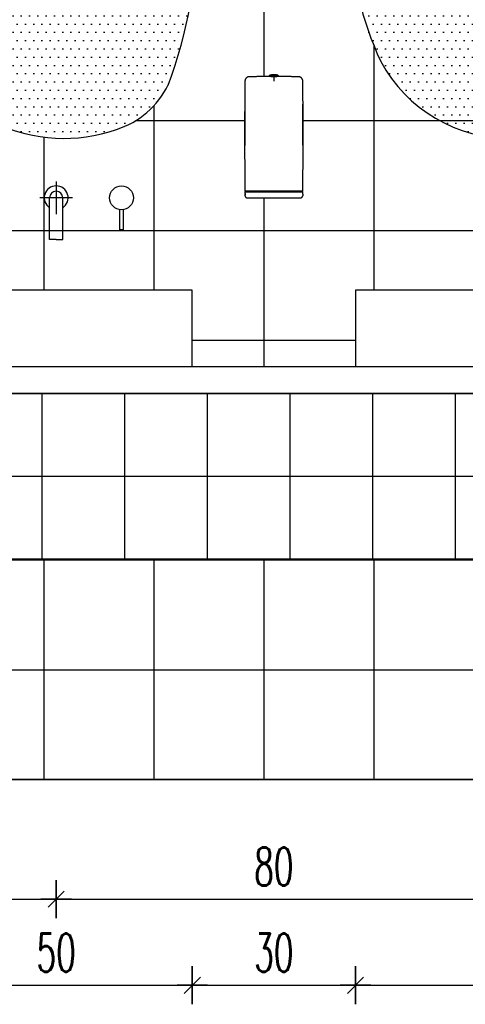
# Model space of a CAD drawing. Header units: centimetres. Extents: x -15121 to 30567, y -60641 to 0.
# Tile 81 of 256: x 7362 to 7444, y -26509 to -26328. Entities that reach past the tile are written whole.
import ezdxf

# ---------------------------------------------------------------- set-up
doc = ezdxf.new("R2010")
doc.units = ezdxf.units.CM
doc.header["$LTSCALE"] = 60
for name, color, linetype in [('AIKA powierzchnie', 6, 'Continuous'), ('AIKA TYNK', 5, 'Continuous'), ('AIKA widoki wymiarowanie', 7, 'Continuous'), ('AIKA widokowe', 7, 'Continuous')]:
    doc.layers.add(name, color=color, linetype=linetype)
doc.styles.add('wymiar', font='txt.shx', dxfattribs={"width": 0.6})
doc.dimstyles.new('Dwudziestka', dxfattribs={"dimtxt": 7, "dimasz": 0.7, "dimexe": 5, "dimexo": 0, "dimgap": 2.5, "dimtad": 1, "dimtoh": 1, "dimdec": 3, "dimrnd": 0.5, "dimdsep": 46, "dimtxsty": 'wymiar', "dimblk": 'znacznik', "dimcen": 0, "dimdle": 5, "dimse1": 1, "dimse2": 1, "dimclrd": 256, "dimclre": 256, "dimclrt": 256, "dimadec": 0, "dimazin": 0, "dimtfac": 0.4, "dimtdec": 3, "dimtix": 1, "dimtofl": 0, "dimtmove": 2, "dimatfit": 3, "dimldrblk": 'znacznik', "dimfxl": 1, "dimtolj": 1, "dimarcsym": 0})

# ---------------------------------------------------------------- blocks, each defined once
blk = doc.blocks.new('lustro led')
at = {"layer": 'AIKA widokowe'}
h = blk.add_hatch(dxfattribs=at)
h.set_pattern_fill('DOTS', color=8, scale=0.8)
h.paths.add_polyline_path([(23.76, 16.23, 0.28089), (3.67, 28.04, 0.342642), (-9.64, 19.88, 0.056443), (-12.42, 7.09, 0.07931), (-12.53, -13.73, 0.083629), (-8.93, -29.25, 0.200399), (-2.56, -34.91, 0.19646), (16.03, -35.89, 0.202028), (23.96, -29.07, 0.089936), (28.45, -3.81, 0.103357)])
at = {"layer": 'AIKA widokowe', "color": 7}
for centre, radius, start, end in [((2.27, 15.39), 12.72, 83.6857, 159.3402), ((4.03, 5.66), 22.38, 28.1667, 90.9249), ((45.46, 1.2), 58.18, 161.2753, 174.1973), ((-21.83, -5.03), 50.3, 1.396, 24.9999), ((52.73, -3.66), 66.03, 170.6365, 188.775), ((-43.47, -4.04), 71.92, 339.6268, 0.1832), ((35.34, -10.81), 47.96, 183.4867, 202.6086), ((1.04, -24.45), 11.07, 205.7225, 251.0503), ((11.9, -23.07), 13.47, 287.868, 333.5545), ((7.94, -12.67), 24.6, 244.751, 289.2103)]:
    blk.add_arc(centre, radius, start, end, dxfattribs=at)
blk = doc.blocks.new('SL dozownik przod')
at = {"layer": 'AIKA widokowe'}
for p, q in [((1.21, 10.99), (1.11, 10.89)), ((1.11, 10.89), (3.11, 10.89)), ((1.11, 10.89), (1.11, 10.66)), ((1.11, 10.66), (3.11, 10.66)), ((1.21, 10.99), (3.01, 10.99)), ((1.46, 10.56), (1.46, 10.66)), ((1.54, 11.04), (1.49, 10.99)), ((1.54, 11.04), (2.69, 11.04)), ((2.74, 10.99), (2.69, 11.04)), ((2.76, 10.66), (2.76, 10.64)), ((3.11, 10.89), (3.01, 10.99)), ((3.11, 10.66), (3.11, 10.89)), ((-4.52, -15.9), (-4.42, -15.72)), ((-4.36, -15.72), (-4.46, -15.9)), ((-4.36, -15.72), (-4.42, -15.72)), ((-4.38, -15.71), (-4.21, -15.71)), ((-4.36, -15.72), (-0.96, -15.72)), ((-0.96, -15.72), (2.1, -15.72)), ((-0.96, -15.72), (-0.96, -15.9)), ((2.1, -15.72), (2.11, -15.72)), ((2.1, -15.72), (2.1, -15.9)), ((2.11, -15.72), (2.13, -15.72)), ((2.11, -15.9), (2.11, -15.72)), ((2.13, -15.72), (5.18, -15.72)), ((2.13, -15.9), (2.13, -15.72)), ((5.18, -15.72), (8.59, -15.72)), ((5.19, -15.9), (5.18, -15.72)), ((8.44, -15.71), (8.61, -15.71)), ((8.65, -15.72), (8.59, -15.72)), ((8.69, -15.9), (8.59, -15.72)), ((8.65, -15.72), (8.75, -15.9)), ((-4.52, -15.9), (-4.46, -15.9)), ((-4.51, -16.41), (-4.52, -15.9)), ((-4.46, -15.9), (-0.94, -15.9)), ((-3.95, -17.22), (-4, -17.22)), ((-0.94, -17.22), (-3.95, -17.22)), ((-0.94, -15.9), (2.11, -15.9)), ((5.17, -17.22), (-0.94, -17.22)), ((2.11, -15.9), (5.17, -15.9)), ((5.17, -15.9), (8.69, -15.9)), ((8.18, -17.22), (5.17, -17.22)), ((8.23, -17.22), (8.18, -17.22)), ((8.69, -15.9), (8.75, -15.9)), ((8.73, -16.51), (8.74, -16.21)), ((8.73, -16.51), (8.74, -16.21)), ((8.73, -16.21), (8.74, -16.21)), ((8.73, -16.21), (8.73, -16.21)), ((8.73, -16.33), (8.74, -16.21)), ((8.73, -16.21), (8.73, -16.33)), ((8.73, -16.51), (8.73, -16.21)), ((8.74, -16.21), (8.73, -16.51)), ((8.73, -16.21), (8.73, -16.51)), ((8.73, -16.21), (8.73, -16.21)), ((8.74, -16.3), (8.73, -16.51)), ((8.73, -16.33), (8.73, -16.33)), ((8.73, -16.37), (8.73, -16.46)), ((8.74, -16.37), (8.73, -16.37)), ((8.73, -16.37), (8.73, -16.51)), ((8.73, -16.37), (8.73, -16.37)), ((8.73, -16.51), (8.73, -16.37)), ((8.73, -16.46), (8.73, -16.51)), ((8.73, -16.46), (8.73, -16.46)), ((8.73, -16.51), (8.73, -16.51)), ((8.73, -16.51), (8.73, -16.51)), ((8.73, -16.51), (8.73, -16.51)), ((8.73, -16.51), (8.73, -16.51)), ((8.73, -16.51), (8.73, -16.51)), ((8.73, -16.51), (8.73, -16.51)), ((8.73, -16.51), (8.74, -16.51)), ((8.73, -16.51), (8.73, -16.51)), ((8.73, -16.51), (8.73, -16.51)), ((8.75, -15.9), (8.74, -16.41)), ((8.74, -16.21), (8.74, -16.21)), ((8.74, -16.21), (8.74, -16.51)), ((8.74, -16.51), (8.74, -16.21)), ((8.74, -16.21), (8.74, -16.21)), ((8.74, -16.21), (8.74, -16.21)), ((8.74, -16.21), (8.74, -16.21)), ((8.74, -16.42), (8.74, -16.21)), ((8.74, -16.21), (8.74, -16.42)), ((8.74, -16.42), (8.74, -16.21)), ((8.74, -16.21), (8.74, -16.42)), ((8.74, -16.21), (8.74, -16.21)), ((8.74, -16.21), (8.74, -16.51)), ((8.74, -16.21), (8.74, -16.21)), ((8.74, -16.21), (8.74, -16.26)), ((8.74, -16.21), (8.74, -16.21)), ((8.74, -16.21), (8.74, -16.21)), ((8.74, -16.21), (8.74, -16.21)), ((8.74, -16.21), (8.74, -16.21)), ((8.74, -16.21), (8.74, -16.21)), ((8.74, -16.26), (8.74, -16.33)), ((8.74, -16.26), (8.74, -16.26)), ((8.74, -16.51), (8.74, -16.3)), ((8.74, -16.33), (8.74, -16.37)), ((8.74, -16.33), (8.74, -16.33)), ((8.74, -16.51), (8.74, -16.51)), ((8.74, -16.51), (8.74, -16.51)), ((8.74, -16.51), (8.74, -16.51))]:
    blk.add_line(p, q, dxfattribs=at)
for centre, start, end in [((6.74, -15.72), 90, 180), ((6.86, -15.72), 0, 90)]:
    blk.add_arc(centre, 0.009, start, end, dxfattribs=at)
for centre, major_axis, start_param, end_param in [((-4.5, -16.33), (-0.016, 0.939), 1.659331, 2.015375), ((8.73, -16.33), (0.016, 0.939), 4.26781, 4.623855)]:
    blk.add_ellipse(centre, major_axis=major_axis, ratio=0.008724, start_param=start_param, end_param=end_param, dxfattribs=at)
for points, degree in [([(-4.52, -15.71), (-4.69, -3.05), (-4.53, 9.62)], 2), ([(-3.55, 10.61), (-1.04, 10.65), (1.46, 10.66)], 2), ([(1.44, 10.64), (1.44, 10.64), (1.44, 10.64), (1.44, 10.64)], 3), ([(1.44, 10.64), (1.45, 10.64), (1.46, 10.64), (1.46, 10.64)], 3), ([(2.76, 10.66), (5.27, 10.65), (7.78, 10.61)], 2), ([(2.77, 10.64), (2.77, 10.64), (2.78, 10.64), (2.78, 10.64)], 3), ([(2.78, 10.64), (2.78, 10.64), (2.78, 10.64), (2.78, 10.64)], 3), ([(8.76, 9.62), (8.92, -3.05), (8.75, -15.71)], 2), ([(-4.49, 3.89), (-4.49, 0.99), (-4.49, -1.91), (-4.49, -4.81)], 3), ([(8.72, -4.81), (8.72, -1.91), (8.72, 0.99), (8.72, 3.89)], 3), ([(8.73, -5.22), (8.73, -5.22), (8.73, -5.22), (8.73, -5.22)], 3), ([(-4.12, -15.71), (-4.42, -15.71)], 1), ([(-4.15, -15.71), (-4.21, -15.71)], 1), ([(-4.12, -15.71), (-4.12, -15.71)], 1), ([(8.35, -15.71), (8.35, -15.71)], 1), ([(8.65, -15.71), (8.35, -15.71)], 1), ([(8.44, -15.71), (8.37, -15.71)], 1)]:
    blk.add_open_spline(points, degree=degree, dxfattribs=at)
for points, knots in [([(-4.53, 9.62), (-4.53, 9.65), (-4.53, 9.69), (-4.52, 9.75), (-4.52, 9.78), (-4.5, 9.84), (-4.5, 9.87), (-4.48, 9.92), (-4.48, 9.94), (-4.46, 9.97), (-4.46, 9.98), (-4.44, 10.03), (-4.43, 10.05), (-4.4, 10.11), (-4.38, 10.14), (-4.34, 10.19), (-4.32, 10.22), (-4.3, 10.25), (-4.29, 10.25), (-4.28, 10.27), (-4.27, 10.28), (-4.25, 10.3), (-4.22, 10.34), (-4.17, 10.38), (-4.12, 10.42), (-4.08, 10.44), (-4.07, 10.45), (-4.04, 10.47), (-4.04, 10.47), (-4.02, 10.48), (-4.02, 10.48), (-3.98, 10.5), (-3.95, 10.52), (-3.89, 10.54), (-3.86, 10.55), (-3.8, 10.57), (-3.77, 10.58), (-3.73, 10.59), (-3.72, 10.59), (-3.71, 10.59), (-3.69, 10.6), (-3.66, 10.6), (-3.61, 10.61), (-3.58, 10.61), (-3.55, 10.61)], [0, 0, 0, 0, 0.0625, 0.0625, 0.125, 0.125, 0.1875, 0.1875, 0.21875, 0.21875, 0.25, 0.25, 0.3125, 0.3125, 0.375, 0.375, 0.4375, 0.4375, 0.453125, 0.453125, 0.46875, 0.5, 0.5, 0.5625, 0.625, 0.625, 0.65625, 0.65625, 0.671875, 0.671875, 0.6875, 0.6875, 0.75, 0.75, 0.8125, 0.8125, 0.875, 0.875, 0.890625, 0.890625, 0.90625, 0.9375, 0.9375, 1, 1, 1, 1]), ([(2.11, 10.64), (2.08, 10.64), (2.05, 10.64), (1.98, 10.64), (1.95, 10.64), (1.9, 10.64), (1.89, 10.64), (1.86, 10.64), (1.86, 10.64), (1.85, 10.64), (1.84, 10.64), (1.83, 10.64), (1.83, 10.64), (1.8, 10.64), (1.77, 10.64), (1.71, 10.64), (1.68, 10.64), (1.64, 10.64), (1.63, 10.64), (1.61, 10.64), (1.61, 10.64), (1.6, 10.64), (1.59, 10.64), (1.58, 10.64), (1.55, 10.64), (1.53, 10.64), (1.48, 10.64), (1.46, 10.64), (1.44, 10.64)], [0, 0, 0, 0, 0.125, 0.125, 0.25, 0.25, 0.3125, 0.3125, 0.34375, 0.34375, 0.359375, 0.359375, 0.375, 0.375, 0.5, 0.5, 0.625, 0.625, 0.6875, 0.6875, 0.703125, 0.703125, 0.71875, 0.75, 0.75, 0.875, 0.875, 1, 1, 1, 1]), ([(2.78, 10.64), (2.77, 10.64), (2.75, 10.64), (2.7, 10.64), (2.68, 10.64), (2.65, 10.64), (2.64, 10.64), (2.63, 10.64), (2.62, 10.64), (2.62, 10.64), (2.6, 10.64), (2.59, 10.64), (2.55, 10.64), (2.52, 10.64), (2.46, 10.64), (2.43, 10.64), (2.4, 10.64), (2.4, 10.64), (2.39, 10.64), (2.38, 10.64), (2.37, 10.64), (2.36, 10.64), (2.34, 10.64), (2.32, 10.64), (2.28, 10.64), (2.24, 10.64), (2.18, 10.64), (2.15, 10.64), (2.11, 10.64)], [0, 0, 0, 0, 0.125, 0.125, 0.25, 0.25, 0.28125, 0.296875, 0.296875, 0.3125, 0.3125, 0.375, 0.375, 0.5, 0.5, 0.625, 0.625, 0.640625, 0.640625, 0.65625, 0.65625, 0.6875, 0.6875, 0.75, 0.75, 0.875, 0.875, 1, 1, 1, 1]), ([(2.11, 10.6), (2.11, 10.6), (2.11, 10.59), (2.11, 10.59), (2.11, 10.58), (2.11, 10.57), (2.11, 10.56), (2.11, 10.55), (2.11, 10.55), (2.11, 10.54), (2.11, 10.54), (2.11, 10.53), (2.11, 10.52), (2.11, 10.51), (2.11, 10.48), (2.11, 10.45), (2.11, 10.42), (2.11, 10.41), (2.11, 10.39), (2.11, 10.39), (2.11, 10.38), (2.11, 10.37), (2.11, 10.37), (2.11, 10.35), (2.11, 10.33), (2.11, 10.28), (2.11, 10.26), (2.11, 10.21), (2.11, 10.18), (2.11, 10.15), (2.11, 10.14), (2.11, 10.13), (2.11, 10.12), (2.11, 10.12), (2.11, 10.1), (2.11, 10.09), (2.11, 10.04), (2.11, 9.98), (2.11, 9.92), (2.11, 9.88), (2.11, 9.86), (2.11, 9.84), (2.11, 9.83), (2.11, 9.81), (2.11, 9.81), (2.11, 9.77), (2.11, 9.7), (2.11, 9.64), (2.11, 9.6)], [0, 0, 0, 0, 0.0625, 0.0625, 0.125, 0.125, 0.1875, 0.1875, 0.203125, 0.203125, 0.21875, 0.21875, 0.25, 0.25, 0.3125, 0.375, 0.375, 0.40625, 0.40625, 0.421875, 0.429687, 0.429687, 0.4375, 0.4375, 0.5, 0.5, 0.5625, 0.5625, 0.625, 0.625, 0.640625, 0.648438, 0.648438, 0.65625, 0.65625, 0.6875, 0.6875, 0.75, 0.8125, 0.8125, 0.84375, 0.84375, 0.859375, 0.859375, 0.875, 0.875, 0.9375, 1, 1, 1, 1]), ([(7.78, 10.61), (7.81, 10.61), (7.84, 10.61), (7.89, 10.6), (7.91, 10.6), (7.94, 10.59), (7.95, 10.59), (7.96, 10.59), (8, 10.58), (8.03, 10.57), (8.09, 10.55), (8.12, 10.54), (8.18, 10.52), (8.21, 10.5), (8.25, 10.48), (8.25, 10.48), (8.27, 10.47), (8.27, 10.47), (8.29, 10.45), (8.31, 10.44), (8.35, 10.42), (8.4, 10.38), (8.45, 10.34), (8.48, 10.3), (8.5, 10.28), (8.51, 10.27), (8.52, 10.25), (8.53, 10.25), (8.55, 10.22), (8.57, 10.19), (8.61, 10.14), (8.62, 10.11), (8.66, 10.05), (8.67, 10.03), (8.69, 9.98), (8.69, 9.97), (8.7, 9.94), (8.71, 9.92), (8.72, 9.87), (8.73, 9.84), (8.74, 9.78), (8.75, 9.75), (8.76, 9.69), (8.76, 9.65), (8.76, 9.62)], [0, 0, 0, 0, 0.0625, 0.0625, 0.09375, 0.109375, 0.109375, 0.125, 0.125, 0.1875, 0.1875, 0.25, 0.25, 0.3125, 0.3125, 0.328125, 0.328125, 0.34375, 0.34375, 0.375, 0.375, 0.4375, 0.5, 0.5, 0.53125, 0.546875, 0.546875, 0.5625, 0.5625, 0.625, 0.625, 0.6875, 0.6875, 0.75, 0.75, 0.78125, 0.78125, 0.8125, 0.8125, 0.875, 0.875, 0.9375, 0.9375, 1, 1, 1, 1]), ([(-4.49, 4.3), (-4.49, 4.3), (-4.49, 4.3), (-4.49, 4.3), (-4.49, 4.3), (-4.49, 4.29), (-4.49, 4.29), (-4.49, 4.29), (-4.49, 4.28), (-4.49, 4.27), (-4.49, 4.26), (-4.49, 4.25), (-4.49, 4.25), (-4.49, 4.25), (-4.49, 4.24), (-4.49, 4.23), (-4.49, 4.21), (-4.49, 4.2), (-4.49, 4.18), (-4.49, 4.17), (-4.49, 4.15), (-4.49, 4.15), (-4.49, 4.14), (-4.49, 4.14), (-4.49, 4.13), (-4.49, 4.11), (-4.49, 4.09), (-4.49, 4.06), (-4.49, 4.04), (-4.49, 4.04), (-4.49, 4.03), (-4.49, 4.02), (-4.49, 4.02), (-4.49, 4.01), (-4.49, 4), (-4.49, 3.97), (-4.49, 3.94), (-4.49, 3.92), (-4.49, 3.9), (-4.49, 3.89)], [0, 0, 0, 0, 0.00913, 0.00913, 0.044518, 0.044518, 0.079907, 0.079907, 0.150683, 0.221459, 0.221459, 0.256848, 0.256848, 0.274542, 0.274542, 0.292236, 0.363012, 0.433789, 0.433789, 0.504565, 0.504565, 0.522259, 0.522259, 0.539953, 0.575342, 0.575342, 0.646118, 0.716894, 0.716894, 0.752283, 0.752283, 0.769977, 0.769977, 0.787671, 0.787671, 0.858447, 0.929224, 0.929224, 1, 1, 1, 1]), ([(-4.49, 4.3), (-4.49, 4.3), (-4.49, 4.3), (-4.49, 4.3), (-4.49, 4.3)], [0, 0, 0, 0, 0.889893, 1, 1, 1, 1]), ([(8.72, 4.29), (8.72, 4.3), (8.72, 4.3), (8.72, 4.3), (8.72, 4.3)], [0, 0, 0, 0, 0.633689, 1, 1, 1, 1]), ([(8.72, 3.89), (8.72, 3.9), (8.72, 3.92), (8.72, 3.94), (8.72, 3.97), (8.72, 4), (8.72, 4.01), (8.72, 4.02), (8.72, 4.02), (8.72, 4.03), (8.72, 4.04), (8.72, 4.04), (8.72, 4.06), (8.72, 4.09), (8.72, 4.11), (8.72, 4.13), (8.72, 4.14), (8.72, 4.14), (8.72, 4.15), (8.72, 4.15), (8.72, 4.17), (8.72, 4.18), (8.72, 4.2), (8.72, 4.21), (8.72, 4.23), (8.72, 4.24), (8.72, 4.25), (8.72, 4.25), (8.72, 4.25), (8.72, 4.26), (8.72, 4.27), (8.72, 4.28), (8.72, 4.29), (8.72, 4.29), (8.72, 4.29), (8.72, 4.29)], [0, 0, 0, 0, 0.075594, 0.075594, 0.151189, 0.226783, 0.226783, 0.245682, 0.245682, 0.26458, 0.26458, 0.302377, 0.302377, 0.377972, 0.453566, 0.453566, 0.491363, 0.510262, 0.510262, 0.529161, 0.529161, 0.604755, 0.604755, 0.680349, 0.755944, 0.774842, 0.774842, 0.793741, 0.793741, 0.831538, 0.831538, 0.907132, 0.982727, 0.982727, 1, 1, 1, 1]), ([(-4.49, -4.81), (-4.49, -4.82), (-4.49, -4.84), (-4.49, -4.86), (-4.49, -4.86), (-4.49, -4.87), (-4.49, -4.88), (-4.49, -4.89), (-4.49, -4.91), (-4.49, -4.93), (-4.49, -4.96), (-4.49, -4.98), (-4.49, -4.98), (-4.49, -5), (-4.49, -5), (-4.49, -5.02), (-4.49, -5.05), (-4.49, -5.07), (-4.49, -5.08), (-4.49, -5.09), (-4.49, -5.1), (-4.49, -5.1), (-4.49, -5.11), (-4.5, -5.12), (-4.5, -5.13), (-4.5, -5.14), (-4.5, -5.16), (-4.5, -5.18), (-4.5, -5.18), (-4.5, -5.18), (-4.5, -5.19), (-4.5, -5.19), (-4.5, -5.19), (-4.5, -5.2), (-4.5, -5.2)], [0, 0, 0, 0, 0.084012, 0.084012, 0.105016, 0.105016, 0.126019, 0.168025, 0.168025, 0.252037, 0.33605, 0.33605, 0.378056, 0.378056, 0.420062, 0.420062, 0.504075, 0.588087, 0.588087, 0.630093, 0.651096, 0.651096, 0.672099, 0.672099, 0.756112, 0.756112, 0.840124, 0.924137, 0.924137, 0.94514, 0.94514, 0.966143, 0.966143, 1, 1, 1, 1]), ([(-4.5, -5.19), (-4.5, -5.2), (-4.5, -5.21), (-4.5, -5.22), (-4.5, -5.22), (-4.5, -5.22)], [0, 0, 0, 0, 0.209255, 0.778797, 1, 1, 1, 1]), ([(8.73, -5.22), (8.73, -5.22), (8.73, -5.22), (8.73, -5.22), (8.73, -5.21), (8.73, -5.2), (8.73, -5.2), (8.73, -5.19), (8.73, -5.19), (8.73, -5.19), (8.73, -5.18), (8.73, -5.18), (8.73, -5.18), (8.73, -5.16), (8.72, -5.14), (8.72, -5.13), (8.72, -5.12), (8.72, -5.11), (8.72, -5.1), (8.72, -5.1), (8.72, -5.09), (8.72, -5.08), (8.72, -5.07), (8.72, -5.05), (8.72, -5.02), (8.72, -5), (8.72, -5), (8.72, -4.98), (8.72, -4.98), (8.72, -4.96), (8.72, -4.93), (8.72, -4.91), (8.72, -4.89), (8.72, -4.88), (8.72, -4.87), (8.72, -4.86), (8.72, -4.86), (8.72, -4.84), (8.72, -4.82), (8.72, -4.81)], [0, 0, 0, 0, 0.016163, 0.016163, 0.086437, 0.156711, 0.156711, 0.191848, 0.191848, 0.209416, 0.209416, 0.226985, 0.226985, 0.297259, 0.367533, 0.367533, 0.437807, 0.437807, 0.455376, 0.455376, 0.472944, 0.508081, 0.508081, 0.578355, 0.64863, 0.64863, 0.683767, 0.683767, 0.718904, 0.718904, 0.789178, 0.859452, 0.859452, 0.894589, 0.912157, 0.912157, 0.929726, 0.929726, 1, 1, 1, 1]), ([(-4.52, -15.71), (-4.51, -15.71), (-4.5, -15.71), (-4.48, -15.71), (-4.47, -15.71), (-4.47, -15.71), (-4.46, -15.71), (-4.46, -15.71), (-4.46, -15.71), (-4.46, -15.71)], [0, 0, 0, 0, 0.287751, 0.575501, 0.863252, 0.935189, 0.971158, 0.993638, 1, 1, 1, 1]), ([(-4.46, -15.71), (-4.46, -15.71), (-4.46, -15.71), (-4.45, -15.71), (-4.42, -15.71), (-4.32, -15.71), (-4.16, -15.71), (-3.86, -15.71), (-3.35, -15.71), (-2.7, -15.71), (-2.11, -15.71), (-1.66, -15.71), (-1.27, -15.71), (-1.04, -15.71), (-0.96, -15.71)], [0, 0, 0, 0, 0.008552, 0.024738, 0.094878, 0.181203, 0.267528, 0.353854, 0.526505, 0.699156, 0.785481, 0.871806, 0.958132, 1, 1, 1, 1]), ([(-0.96, -15.71), (-0.96, -15.71), (-0.88, -15.71), (-0.48, -15.71), (0.54, -15.71), (1.49, -15.71), (2.11, -15.71)], [0, 0, 0, 0, 0.002302, 0.079048, 0.386032, 1, 1, 1, 1]), ([(5.19, -15.71), (5.19, -15.71), (5.11, -15.71), (4.71, -15.71), (3.69, -15.71), (2.74, -15.71), (2.11, -15.71)], [0, 0, 0, 0, 0.002302, 0.079048, 0.386032, 1, 1, 1, 1]), ([(8.69, -15.71), (8.69, -15.71), (8.69, -15.71), (8.68, -15.71), (8.65, -15.71), (8.55, -15.71), (8.39, -15.71), (8.09, -15.71), (7.58, -15.71), (6.92, -15.71), (6.34, -15.71), (5.89, -15.71), (5.5, -15.71), (5.27, -15.71), (5.19, -15.71)], [0, 0, 0, 0, 0.008552, 0.024738, 0.094878, 0.181203, 0.267528, 0.353854, 0.526505, 0.699156, 0.785481, 0.871806, 0.958132, 1, 1, 1, 1]), ([(8.69, -15.71), (8.69, -15.71), (8.69, -15.71), (8.69, -15.71), (8.69, -15.71), (8.7, -15.71), (8.71, -15.71), (8.73, -15.71), (8.74, -15.71), (8.75, -15.71)], [0, 0, 0, 0, 0.006362, 0.028842, 0.064811, 0.136748, 0.424499, 0.712249, 1, 1, 1, 1]), ([(-4, -17.22), (-4.01, -17.22), (-4.02, -17.22), (-4.03, -17.22), (-4.04, -17.22), (-4.04, -17.22), (-4.04, -17.22), (-4.05, -17.22), (-4.06, -17.22), (-4.07, -17.22), (-4.08, -17.22), (-4.09, -17.21), (-4.1, -17.21), (-4.1, -17.21), (-4.11, -17.21), (-4.12, -17.21), (-4.13, -17.2), (-4.14, -17.2), (-4.15, -17.2), (-4.17, -17.19), (-4.17, -17.19), (-4.19, -17.19), (-4.19, -17.18), (-4.21, -17.17), (-4.23, -17.17), (-4.25, -17.15), (-4.27, -17.15), (-4.29, -17.13), (-4.3, -17.12), (-4.33, -17.1), (-4.34, -17.09), (-4.36, -17.07), (-4.37, -17.06), (-4.39, -17.04), (-4.4, -17.03), (-4.41, -17.01), (-4.41, -17.01), (-4.42, -17), (-4.42, -17), (-4.43, -16.99), (-4.43, -16.98), (-4.44, -16.96), (-4.45, -16.95), (-4.46, -16.92), (-4.47, -16.9), (-4.48, -16.88), (-4.48, -16.87), (-4.49, -16.86), (-4.49, -16.85), (-4.49, -16.85), (-4.49, -16.84), (-4.5, -16.82), (-4.5, -16.8), (-4.5, -16.77), (-4.5, -16.75), (-4.51, -16.73)], [0, 0, 0, 0, 0.03125, 0.03125, 0.039063, 0.039063, 0.046875, 0.046875, 0.0625, 0.0625, 0.09375, 0.09375, 0.109375, 0.109375, 0.125, 0.125, 0.15625, 0.15625, 0.1875, 0.1875, 0.21875, 0.21875, 0.25, 0.25, 0.3125, 0.3125, 0.375, 0.375, 0.4375, 0.4375, 0.5, 0.5, 0.5625, 0.5625, 0.625, 0.625, 0.640625, 0.640625, 0.65625, 0.65625, 0.6875, 0.6875, 0.75, 0.75, 0.8125, 0.8125, 0.84375, 0.84375, 0.859375, 0.859375, 0.875, 0.875, 0.9375, 0.9375, 1, 1, 1, 1]), ([(8.73, -16.73), (8.73, -16.75), (8.73, -16.77), (8.73, -16.8), (8.72, -16.82), (8.72, -16.84), (8.72, -16.85), (8.72, -16.85), (8.71, -16.86), (8.71, -16.87), (8.71, -16.88), (8.7, -16.9), (8.69, -16.92), (8.68, -16.95), (8.67, -16.96), (8.66, -16.98), (8.65, -16.99), (8.65, -17), (8.65, -17), (8.64, -17.01), (8.64, -17.01), (8.63, -17.03), (8.62, -17.04), (8.6, -17.06), (8.59, -17.07), (8.57, -17.09), (8.55, -17.1), (8.53, -17.12), (8.52, -17.13), (8.49, -17.15), (8.48, -17.15), (8.46, -17.17), (8.44, -17.17), (8.42, -17.18), (8.42, -17.19), (8.4, -17.19), (8.39, -17.19), (8.38, -17.2), (8.37, -17.2), (8.36, -17.2), (8.35, -17.21), (8.34, -17.21), (8.33, -17.21), (8.32, -17.21), (8.32, -17.21), (8.31, -17.22), (8.3, -17.22), (8.28, -17.22), (8.28, -17.22), (8.27, -17.22), (8.27, -17.22), (8.26, -17.22), (8.26, -17.22), (8.25, -17.22), (8.24, -17.22), (8.23, -17.22)], [0, 0, 0, 0, 0.0625, 0.0625, 0.125, 0.125, 0.140625, 0.140625, 0.15625, 0.15625, 0.1875, 0.1875, 0.25, 0.25, 0.3125, 0.3125, 0.34375, 0.34375, 0.359375, 0.359375, 0.375, 0.375, 0.4375, 0.4375, 0.5, 0.5, 0.5625, 0.5625, 0.625, 0.625, 0.6875, 0.6875, 0.75, 0.75, 0.78125, 0.78125, 0.8125, 0.8125, 0.84375, 0.84375, 0.875, 0.875, 0.890625, 0.890625, 0.90625, 0.90625, 0.9375, 0.9375, 0.953125, 0.953125, 0.960938, 0.960938, 0.96875, 0.96875, 1, 1, 1, 1])]:
    blk.add_open_spline(points, degree=3, knots=knots, dxfattribs=at)
blk = doc.blocks.new('znacznik')
at = {"color": 0}
for points in [[(0, -5), (0, 5)], [(-4, 0), (4, 0)]]:
    blk.add_lwpolyline(points, dxfattribs=at)
at = {"color": 1}
blk.add_lwpolyline([(-2.12, -2.12), (2.12, 2.12)], dxfattribs=at)
blk = doc.blocks.new('*D6026')
at = {"layer": 'AIKA widoki wymiarowanie', "lineweight": -2, "transparency": 16777216}
blk.add_line((7289.18, -26490.13), (7367.78, -26490.13), dxfattribs=at)
at = {"layer": 'Defpoints', "color": 0, "transparency": 16777216}
for p in [(7288.48, -26368.78), (7368.48, -26368.78), (7368.48, -26490.13)]:
    blk.add_point(p, dxfattribs=at)
at = {"layer": 'AIKA widoki wymiarowanie', "lineweight": -2, "transparency": 16777216, "xscale": 0.7, "yscale": 0.7, "zscale": 0.7, "rotation": 180}
blk.add_blockref('znacznik', (7288.48, -26490.13), dxfattribs=at)
at = {"layer": 'AIKA widoki wymiarowanie', "lineweight": -2, "transparency": 16777216, "xscale": 0.7, "yscale": 0.7, "zscale": 0.7}
blk.add_blockref('znacznik', (7368.48, -26490.13), dxfattribs=at)
at = {"layer": 'AIKA widoki wymiarowanie', "transparency": 16777216, "insert": (7328.48, -26484.13), "char_height": 7, "attachment_point": 5, "style": 'wymiar'}
blk.add_mtext('\\A1;80', dxfattribs=at)
blk = doc.blocks.new('*D6027')
at = {"layer": 'AIKA widoki wymiarowanie', "lineweight": -2, "transparency": 16777216}
blk.add_line((7369.18, -26490.13), (7447.78, -26490.13), dxfattribs=at)
at = {"layer": 'Defpoints', "color": 0, "transparency": 16777216}
for p in [(7448.48, -26364.12), (7368.48, -26368.78), (7448.48, -26490.13)]:
    blk.add_point(p, dxfattribs=at)
at = {"layer": 'AIKA widoki wymiarowanie', "lineweight": -2, "transparency": 16777216, "xscale": 0.7, "yscale": 0.7, "zscale": 0.7, "rotation": 180}
blk.add_blockref('znacznik', (7368.48, -26490.13), dxfattribs=at)
at = {"layer": 'AIKA widoki wymiarowanie', "lineweight": -2, "transparency": 16777216, "xscale": 0.7, "yscale": 0.7, "zscale": 0.7}
blk.add_blockref('znacznik', (7448.48, -26490.13), dxfattribs=at)
at = {"layer": 'AIKA widoki wymiarowanie', "transparency": 16777216, "insert": (7408.48, -26484.13), "char_height": 7, "attachment_point": 5, "style": 'wymiar'}
blk.add_mtext('\\A1;80', dxfattribs=at)
blk = doc.blocks.new('*D6035')
at = {"layer": 'AIKA widoki wymiarowanie', "lineweight": -2, "transparency": 16777216}
blk.add_line((7344.18, -26505.96), (7392.78, -26505.96), dxfattribs=at)
at = {"layer": 'Defpoints', "color": 0, "transparency": 16777216}
for p in [(7343.48, -26392.12), (7393.48, -26392.12), (7393.48, -26505.96)]:
    blk.add_point(p, dxfattribs=at)
at = {"layer": 'AIKA widoki wymiarowanie', "lineweight": -2, "transparency": 16777216, "xscale": 0.7, "yscale": 0.7, "zscale": 0.7, "rotation": 180}
blk.add_blockref('znacznik', (7343.48, -26505.96), dxfattribs=at)
at = {"layer": 'AIKA widoki wymiarowanie', "lineweight": -2, "transparency": 16777216, "xscale": 0.7, "yscale": 0.7, "zscale": 0.7}
blk.add_blockref('znacznik', (7393.48, -26505.96), dxfattribs=at)
at = {"layer": 'AIKA widoki wymiarowanie', "transparency": 16777216, "insert": (7368.48, -26499.96), "char_height": 7, "attachment_point": 5, "style": 'wymiar'}
blk.add_mtext('\\A1;50', dxfattribs=at)
blk = doc.blocks.new('*D6036')
at = {"layer": 'AIKA widoki wymiarowanie', "lineweight": -2, "transparency": 16777216}
blk.add_line((7394.18, -26505.96), (7422.78, -26505.96), dxfattribs=at)
at = {"layer": 'Defpoints', "color": 0, "transparency": 16777216}
for p in [(7393.48, -26392.12), (7423.48, -26392.12), (7423.48, -26505.96)]:
    blk.add_point(p, dxfattribs=at)
at = {"layer": 'AIKA widoki wymiarowanie', "lineweight": -2, "transparency": 16777216, "xscale": 0.7, "yscale": 0.7, "zscale": 0.7, "rotation": 180}
blk.add_blockref('znacznik', (7393.48, -26505.96), dxfattribs=at)
at = {"layer": 'AIKA widoki wymiarowanie', "lineweight": -2, "transparency": 16777216, "xscale": 0.7, "yscale": 0.7, "zscale": 0.7}
blk.add_blockref('znacznik', (7423.48, -26505.96), dxfattribs=at)
at = {"layer": 'AIKA widoki wymiarowanie', "transparency": 16777216, "insert": (7408.48, -26499.96), "char_height": 7, "attachment_point": 5, "style": 'wymiar'}
blk.add_mtext('\\A1;30', dxfattribs=at)
blk = doc.blocks.new('*D6037')
at = {"layer": 'AIKA widoki wymiarowanie', "lineweight": -2, "transparency": 16777216}
blk.add_line((7424.18, -26505.96), (7472.78, -26505.96), dxfattribs=at)
at = {"layer": 'Defpoints', "color": 0, "transparency": 16777216}
for p in [(7423.48, -26392.12), (7473.48, -26392.12), (7473.48, -26505.96)]:
    blk.add_point(p, dxfattribs=at)
at = {"layer": 'AIKA widoki wymiarowanie', "lineweight": -2, "transparency": 16777216, "xscale": 0.7, "yscale": 0.7, "zscale": 0.7, "rotation": 180}
blk.add_blockref('znacznik', (7423.48, -26505.96), dxfattribs=at)
at = {"layer": 'AIKA widoki wymiarowanie', "lineweight": -2, "transparency": 16777216, "xscale": 0.7, "yscale": 0.7, "zscale": 0.7}
blk.add_blockref('znacznik', (7473.48, -26505.96), dxfattribs=at)
at = {"layer": 'AIKA widoki wymiarowanie', "transparency": 16777216, "insert": (7448.48, -26499.96), "char_height": 7, "attachment_point": 5, "style": 'wymiar'}
blk.add_mtext('\\A1;50', dxfattribs=at)

msp = doc.modelspace()

# ---------------------------------------------------------------- linework, layer by layer
at = {"layer": 'AIKA powierzchnie', "color": 2}
for points in [[(7205.413, -26167.1228), (7487.413, -26167.1228), (7487.413, -26468.1228), (7205.413, -26468.1228)], [(7253.413, -26427.5228), (7487.413, -26427.5228), (7487.413, -26397.1228), (7253.413, -26397.1228)]]:
    msp.add_lwpolyline(points, close=True, dxfattribs=at)
at = {"layer": 'AIKA TYNK'}
msp.add_line((7203.913, -26468.1228), (7488.913, -26468.1228), dxfattribs=at)
at = {"layer": 'AIKA widokowe', "color": 8}
for p, q in [((7406.613, -26168.1228), (7406.613, -26338.8257)), ((7426.813, -26333.0151), (7426.813, -26378.1228)), ((7386.413, -26344.1991), (7386.413, -26378.1228)), ((7383.0824, -26346.9228), (7403.1013, -26346.9228)), ((7413.76, -26346.9228), (7487.413, -26346.9228)), ((7366.213, -26349.948), (7366.213, -26378.1228)), ((7406.613, -26361.1228), (7406.613, -26392.1228)), ((7205.413, -26367.1228), (7487.413, -26367.1228)), ((7393.4751, -26387.3228), (7423.4751, -26387.3228)), ((7365.813, -26397.1228), (7365.813, -26427.5228)), ((7381.013, -26397.1228), (7381.013, -26427.5228)), ((7396.213, -26397.1228), (7396.213, -26427.5228)), ((7411.413, -26397.1228), (7411.413, -26427.5228)), ((7426.613, -26397.1228), (7426.613, -26427.5228)), ((7441.813, -26397.1228), (7441.813, -26427.5228)), ((7253.413, -26412.3228), (7487.413, -26412.3228)), ((7205.413, -26427.7228), (7487.413, -26427.7228)), ((7366.213, -26427.5228), (7366.213, -26468.1228)), ((7386.413, -26427.5228), (7386.413, -26468.1228)), ((7406.613, -26427.5228), (7406.613, -26468.1228)), ((7426.813, -26427.5228), (7426.813, -26468.1228)), ((7205.413, -26447.9228), (7487.413, -26447.9228))]:
    msp.add_line(p, q, dxfattribs=at)
at = {"layer": 'AIKA widokowe', "color": 7}
for p, q in [((7368.4751, -26358.1228), (7368.4751, -26364.1228)), ((7371.4751, -26361.1228), (7365.4751, -26361.1228)), ((7367.2751, -26368.7833), (7367.2751, -26361.1228)), ((7369.6751, -26368.7833), (7369.6751, -26361.1228)), ((7368.4751, -26368.7833), (7367.2751, -26368.7833)), ((7368.4751, -26368.7833), (7369.6751, -26368.7833)), ((7205.413, -26392.1228), (7487.413, -26392.1228)), ((7205.413, -26397.1228), (7487.413, -26397.1228)), ((7205.413, -26427.5228), (7487.413, -26427.5228))]:
    msp.add_line(p, q, dxfattribs=at)
msp.add_lwpolyline([(7380.7751, -26363.3023), (7380.7751, -26367.0421), (7380.1751, -26367.0421), (7380.1751, -26363.3023)], dxfattribs=at)
for points in [[(7343.4751, -26392.1228), (7393.4751, -26392.1228), (7393.4751, -26378.1228), (7343.4751, -26378.1228)], [(7423.4751, -26392.1228), (7473.4751, -26392.1228), (7473.4751, -26378.1228), (7423.4751, -26378.1228)]]:
    msp.add_lwpolyline(points, close=True, dxfattribs=at)
msp.add_circle((7380.4751, -26361.1228), 2.2, dxfattribs=at)
for radius, start, end in [(2.2, 303.055731, 236.944269), (1.2, 0, 180)]:
    msp.add_arc((7368.4751, -26361.1228), radius, start, end, dxfattribs=at)

# ---------------------------------------------------------------- block references
at = {"layer": 'AIKA widokowe', "color": 6}
for name, p, xscale, yscale, zscale in [('lustro led', (7360.384, -26305.5562), 1.197459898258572, 1.197459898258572, 1.197459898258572), ('SL dozownik przod', (7410.1666, -26347.346), -0.8, 0.8, 0.8)]:
    msp.add_blockref(name, p, dxfattribs=dict(at, xscale=xscale, yscale=yscale, zscale=zscale))
at = {"layer": 'AIKA widokowe', "color": 6, "xscale": 1.197459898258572, "yscale": 1.197459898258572, "zscale": 1.197459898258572, "rotation": 180}
msp.add_blockref('lustro led', (7456.5661, -26316.5973), dxfattribs=at)

# ---------------------------------------------------------------- dimensions: what is measured, and where the dimension line sits
at = {"layer": 'AIKA widoki wymiarowanie'}
for base, p1, p2, picture, middle in [((7448.4751, -26490.1308), (7368.4751, -26368.7833), (7448.4751, -26364.1228), '*D6027', (7408.4751, -26484.1308)), ((7368.4751, -26490.1308), (7288.4751, -26368.7833), (7368.4751, -26368.7833), '*D6026', (7328.4751, -26484.1308)), ((7393.4751, -26505.9612), (7343.4751, -26392.1228), (7393.4751, -26392.1228), '*D6035', (7368.4751, -26499.9612)), ((7423.4751, -26505.9612), (7393.4751, -26392.1228), (7423.4751, -26392.1228), '*D6036', (7408.4751, -26499.9612)), ((7473.4751, -26505.9612), (7423.4751, -26392.1228), (7473.4751, -26392.1228), '*D6037', (7448.4751, -26499.9612))]:
    dim = msp.add_linear_dim(base=base, p1=p1, p2=p2, dimstyle='Dwudziestka', dxfattribs=at)
    dim.commit()
    dim.dimension.update_dxf_attribs({"geometry": picture, "text_midpoint": middle})

doc.saveas('drawing.dxf')
